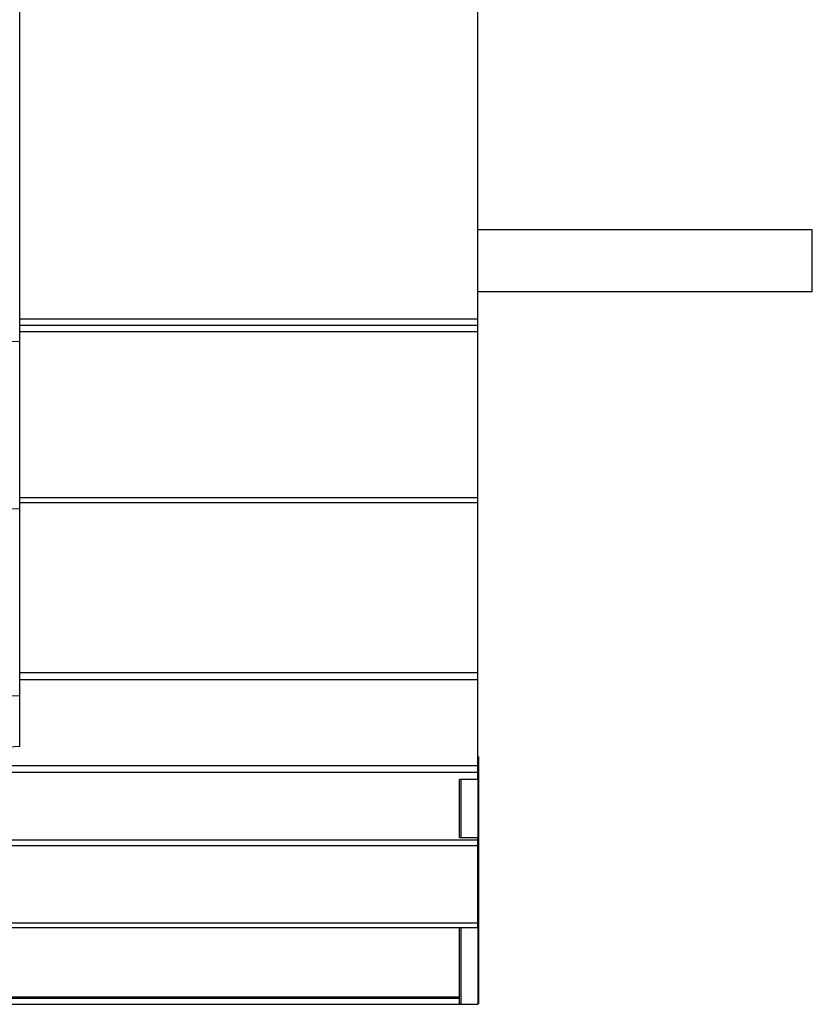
# Model space of a CAD drawing. Header units: millimetres. Extents: x 14 to 116, y 31 to 151.
# Tile 5 of 6: x 52 to 116, y 31 to 110. Entities that reach past the tile are written whole.
import ezdxf

# ---------------------------------------------------------------- set-up
doc = ezdxf.new("R2010")
doc.units = ezdxf.units.MM
doc.header["$LTSCALE"] = 11.799129
doc.layers.get('0').update_dxf_attribs({"linetype": 'CONTINUOUS'})

msp = doc.modelspace()

# ---------------------------------------------------------------- linework, layer by layer
at = {"color": 7}
for p, q in [((51.726, 84.005), (51.726, 112.505)), ((88.726, 48.651), (88.726, 111.628)), ((115.726, 93.005), (88.726, 93.005)), ((115.726, 88.005), (115.726, 93.005)), ((115.726, 88.005), (88.726, 88.005)), ((51.726, 85.827), (88.726, 85.827)), ((88.726, 85.297), (51.726, 85.297)), ((31.305, 84.718), (51.726, 84.005)), ((88.726, 84.773), (51.726, 84.773)), ((51.726, 51.305), (51.726, 83.937)), ((51.726, 71.419), (88.726, 71.419)), ((88.726, 70.973), (51.726, 70.973)), ((51.726, 57.297), (88.726, 57.297)), ((21.545, 56.459), (51.726, 55.405)), ((88.726, 56.697), (51.726, 56.697)), ((51.726, 51.305), (37.976, 50.584)), ((88.776, 50.505), (88.776, 30.505)), ((37.976, 49.79), (88.726, 49.79)), ((88.726, 49.215), (37.976, 49.215)), ((88.726, 48.651), (87.226, 48.651)), ((87.226, 43.959), (87.226, 48.651)), ((87.348, 48.651), (87.348, 43.959)), ((88.716, 48.651), (88.714, 43.959)), ((88.753, 48.651), (88.753, 43.959)), ((37.976, 43.789), (88.726, 43.789)), ((87.226, 43.959), (88.726, 43.959)), ((88.726, 36.682), (88.726, 43.959)), ((88.726, 43.292), (37.976, 43.292)), ((35.926, 37.082), (88.726, 37.082)), ((88.726, 36.682), (35.926, 36.682)), ((87.226, 30.505), (87.226, 36.682)), ((87.348, 36.682), (87.348, 30.505)), ((88.71, 36.682), (88.707, 30.505)), ((88.753, 36.682), (88.753, 30.505)), ((17.566, 31.094), (87.226, 31.105)), ((39.776, 31.005), (87.226, 31.005)), ((17.576, 30.505), (88.707, 30.505))]:
    msp.add_line(p, q, dxfattribs=at)
msp.add_open_spline([(51.726, 70.475), (41.669, 70.732), (31.612, 70.987), (21.555, 71.244)], degree=3, dxfattribs=at)

doc.saveas('drawing.dxf')
